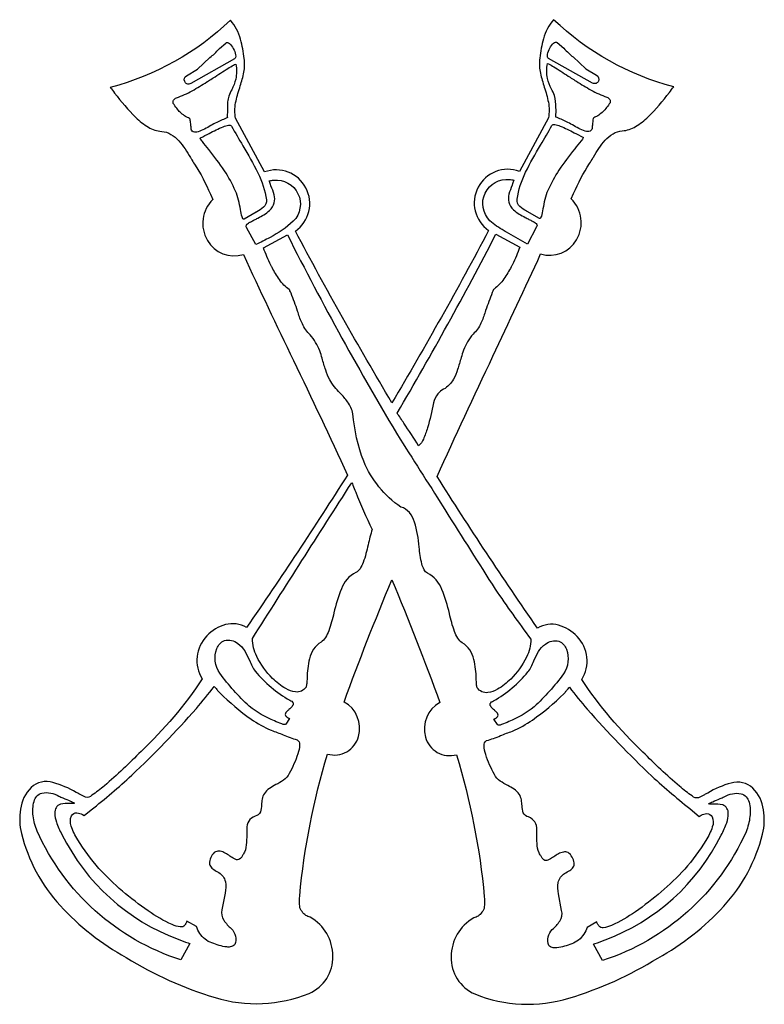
# Model space of a CAD drawing. Extents: x 0.57 to 7.9, y 0.71 to 10.4.
import ezdxf

# ---------------------------------------------------------------- set-up
doc = ezdxf.new("R2010")
doc.units = 0

msp = doc.modelspace()

# ---------------------------------------------------------------- linework, layer by layer
for points in [[(7.791729, 2.836451, 0.263568), (7.576914, 2.886215, 0.063784), (7.346849, 2.78769, -0.001335), (7.314563, 2.770657), (7.256982, 2.740744, -0.271375), (7.194845, 2.759208, -0.033617), (7.069538, 2.853701, -0.021545), (6.70914, 3.191336, -0.057032), (6.107307, 3.905115, 0.349939), (6.060514, 4.328033, 0.146139), (5.878246, 4.440338, 0.201611), (5.671296, 4.411522, -0.010748), (4.682025, 5.904865, -0.003337), (5.231931, 7.08815, 0.002193), (5.702129, 8.096007, 0.34651), (6.056649, 8.235576, 0.342892), (6.0024, 8.638317), (6.027085, 8.692151, -0.042165), (6.183692, 8.986978, 0.003403), (6.2163, 9.041072, 0.000224), (6.221912, 9.050331, -0.048787), (6.337844, 9.215283, -0.073391), (6.414975, 9.2798, -0.124102), (6.506293, 9.308222, 0.11789), (6.636843, 9.350543, 0.058532), (6.761266, 9.446014, 0.037294), (6.969602, 9.686603, -0.003832), (7.01225, 9.740867, -0.126526), (5.829656, 10.402806, 0.110779), (5.730572, 10.215782, 0.038045), (5.693692, 10.025265, -0.000267), (5.691851, 10.012033, 0.080177), (5.700265, 9.874711, 0.025554), (5.73799, 9.739309, -0.031928), (5.778469, 9.58924, -0.100688), (5.778224, 9.437814), (5.494401, 8.909483, 0.878888), (5.190024, 8.327297, -0.012737), (4.237778, 6.630601, -0.013163), (3.287596, 8.321307, 0.878875), (2.983196, 8.903492), (2.699374, 9.431844, -0.100679), (2.69914, 9.583247, -0.031922), (2.739621, 9.733299, 0.025556), (2.777352, 9.868709, 0.080183), (2.785768, 10.006042, -0.000267), (2.783927, 10.019279, 0.038043), (2.747047, 10.209797, 0.110761), (2.647964, 10.396836, -0.126537), (1.465369, 9.734899, -0.003829), (1.508, 9.68065, 0.037304), (1.716334, 9.44004, 0.058548), (1.840763, 9.344566, 0.117911), (1.971328, 9.302253, -0.124079), (2.062644, 9.273819, -0.073376), (2.139773, 9.209297, -0.04878), (2.255706, 9.044345, 0.000224), (2.261321, 9.035081, 0.003409), (2.293955, 8.980945, -0.042171), (2.450536, 8.686182), (2.475197, 8.632349, 0.342875), (2.420968, 8.229599, 0.346534), (2.77549, 8.090039, 0.003844), (3.268004, 7.047959, -0.004972), (3.799701, 5.918824, -0.01025), (2.806324, 4.417514, 0.201613), (2.599374, 4.446329, 0.146141), (2.417106, 4.334022, 0.349923), (2.370312, 3.911085, -0.057035), (1.76848, 3.197316, -0.021545), (1.408082, 2.859689, -0.033617), (1.282775, 2.765198, -0.271371), (1.220639, 2.746735), (1.163057, 2.776625, -0.001338), (1.130739, 2.793675, 0.063792), (0.900689, 2.892196, 0.263592), (0.68589, 2.842419, 0.166995), (0.581524, 2.628092, 0.103968), (0.591283, 2.389847, 0.124762), (0.971517, 1.679307, 0.078387), (1.621687, 1.167647, 0.06397), (2.496291, 0.773639, 0.171841), (3.423336, 0.814754, 0.304331), (3.656767, 1.181361, 0.270405), (3.433614, 1.564411, -0.065749), (3.391199, 1.582615, -0.120463), (3.353412, 1.620242, -0.168891), (3.330532, 1.670087, -0.05889), (3.330793, 1.773754, -0.051175), (3.604315, 3.171392, 0.419214), (3.909998, 3.34535, 0.348673), (3.766806, 3.683789, -0.011113), (4.237778, 4.888037, -0.010791), (4.710815, 3.677819, 0.348672), (4.567622, 3.339381, 0.419215), (4.873304, 3.165422, -0.051172), (5.146826, 1.767786, -0.058891), (5.147087, 1.66411, -0.168911), (5.124207, 1.614274, -0.120542), (5.08642, 1.57663, -0.065941), (5.044006, 1.558442, 0.270389), (4.820853, 1.175384, 0.304332), (5.054283, 0.808785, 0.171838), (5.981329, 0.767661, 0.06398), (6.855932, 1.161679, 0.078383), (7.506103, 1.673327, 0.124767), (7.886336, 2.383856, 0.103958), (7.896095, 2.62212, 0.166995)], [(5.865493, 10.177664), (5.928954, 10.122596, 0.017518), (5.978465, 10.073026, 0.051876), (6.022574, 10.036179), (6.146017, 9.919535), (6.253057, 9.856142, -0.37751), (6.271278, 9.798465, -0.198962), (6.249876, 9.776077, -0.204905), (6.211744, 9.777915), (5.780917, 10.021279, -0.211031), (5.770394, 10.036981, -0.0942), (5.770335, 10.061981, -0.080959), (5.792734, 10.123479, -0.089999), (5.830368, 10.172974, -0.128211), (5.849353, 10.182969, -0.260871)], [(2.215879, 9.851294), (2.322918, 9.914687), (2.446361, 10.031332, 0.051883), (2.49047, 10.068179, 0.017505), (2.539982, 10.117749), (2.603443, 10.172817, -0.260877), (2.619582, 10.178122, -0.128211), (2.638567, 10.168126, -0.089998), (2.676202, 10.118632, -0.080959), (2.698601, 10.057134, -0.0942), (2.698542, 10.032134, -0.211033), (2.688019, 10.016432), (2.257192, 9.773068, -0.204901), (2.21906, 9.77123, -0.198963), (2.197658, 9.793618, -0.377514)], [(2.261074, 9.33625, 0.00498), (2.257119, 9.377859, 0.032976), (2.251111, 9.422194, 0.06493), (2.235455, 9.43496, 0.022933), (2.218072, 9.444548, -0.032907), (2.195436, 9.457471, -0.082958), (2.119533, 9.530726, -0.025023), (2.085435, 9.578603, -0.151596), (2.082932, 9.594443, -0.103837), (2.088837, 9.610532, -0.167277), (2.11629, 9.633424, 0.041576), (2.271518, 9.703212, 0.015031), (2.416408, 9.790025, -0.000134), (2.431013, 9.799167, 0.000859), (2.478688, 9.829883, -0.004582), (2.623666, 9.922274, -0.012271), (2.67876, 9.954929, -0.159994), (2.701707, 9.964057, -0.096236), (2.700522, 9.817222, -0.05856), (2.66084, 9.713164, 0.018775), (2.633108, 9.650725, 0.07033), (2.620392, 9.592777, 0.022927), (2.618623, 9.532844, -0.014631), (2.617736, 9.484937, 0.030899), (2.618096, 9.43806, 0.010781), (2.514714, 9.392058, 0.017901), (2.454801, 9.359665, -0.054323), (2.32894, 9.298927, -0.169652), (2.282091, 9.298041, -0.292121)], [(5.768843, 9.970519, -0.159975), (5.791795, 9.961389, -0.01227), (5.846902, 9.928726, -0.004582), (5.991896, 9.836324, 0.000858), (6.039539, 9.805629, -0.000133), (6.054122, 9.796501, 0.015032), (6.199023, 9.70968, 0.041577), (6.354261, 9.639886, -0.167277), (6.381714, 9.616995, -0.103837), (6.38762, 9.600905, -0.151596), (6.385117, 9.585065), (6.385117, 9.585065, -0.025022), (6.351019, 9.537189, -0.082954), (6.275115, 9.463933, -0.032908), (6.252479, 9.45101, 0.022932), (6.235096, 9.441423, 0.064932), (6.219442, 9.428658, 0.032992), (6.213433, 9.384322, 0.004981), (6.209478, 9.342712, -0.292121), (6.18846, 9.304504, -0.169652), (6.141612, 9.30539, -0.054323), (6.015751, 9.366127, 0.017902), (5.955837, 9.398521, 0.010777), (5.852456, 9.444524, 0.01847), (5.853002, 9.537669, 0.069958), (5.837443, 9.657187, 0.018776), (5.809711, 9.719628, -0.05856), (5.770028, 9.823685, -0.096237)], [(2.698275, 8.715736, 0.039385), (2.58926, 8.916056, 0.018368), (2.434597, 9.123322, -0.000706), (2.372376, 9.203404, -0.037213), (2.358641, 9.219199, -0.082513), (2.3519, 9.231568, -0.131368), (2.351604, 9.236719, -0.213717), (2.354515, 9.240362, 0.012722), (2.438937, 9.282617, -0.024274), (2.577289, 9.349229, -0.063876), (2.630399, 9.364239, -0.308881), (2.659318, 9.35474, 0.009577), (2.769929, 9.16202, -0.022798), (2.917881, 8.894052, -0.079266), (3.001687, 8.628151, -0.246535), (2.97432, 8.555812, -0.065132), (2.906819, 8.509625, 0.000232), (2.902837, 8.507379), (2.782246, 8.438085, -0.397489), (2.771701, 8.441215, -0.087938), (2.763085, 8.460165, -0.02544), (2.747608, 8.532348, 0.014521), (2.728607, 8.624813, 0.048059)], [(5.470481, 8.634615, -0.079267), (5.554286, 8.900515, -0.022798), (5.702238, 9.168483, 0.009577), (5.812849, 9.361203, -0.308874), (5.841767, 9.370701, -0.063875), (5.894875, 9.355692, -0.024274), (6.033224, 9.289083, 0.012724), (6.117653, 9.246826, -0.213837), (6.120563, 9.243183, -0.131394), (6.120264, 9.238032, -0.082488), (6.113516, 9.225662, -0.037195), (6.099768, 9.209867, -0.000707), (6.03752, 9.12974, 0.018365), (5.882895, 8.922504, 0.039376), (5.773893, 8.722199, 0.048061), (5.74356, 8.631274, 0.014522), (5.724559, 8.538808, -0.025441), (5.709083, 8.466627, -0.087939), (5.700467, 8.447678, -0.397488), (5.689922, 8.444547), (5.569328, 8.513842, 0.000232), (5.565345, 8.516089, -0.065134), (5.497846, 8.562275, -0.246535)], [(2.80639, 8.356335, -0.359204), (2.810266, 8.388123, -0.078601), (2.840482, 8.408661, 0.004716), (2.847501, 8.412503, -0.01421), (2.881823, 8.430372, 0.013195), (2.91821, 8.449282, 0.074877), (3.033159, 8.524415, 0.143591), (3.080093, 8.599316, 0.12276), (3.078422, 8.678274, 0.040255), (3.047554, 8.765575, -0.043043), (3.045843, 8.770189, -0.002411), (3.042224, 8.781434, 0.009285), (3.030544, 8.816582, -0.022465), (3.073114, 8.823111, -0.707264), (3.266525, 8.417238, -0.061422), (3.038166, 8.259195, -0.017817), (2.897722, 8.187518)], [(5.395822, 8.829575, -0.022442), (5.43839, 8.823044, 0.009267), (5.426716, 8.787911, -0.00241), (5.423093, 8.776656, -0.043023), (5.421381, 8.772037, 0.040254), (5.390514, 8.684736, 0.122758), (5.388843, 8.605779, 0.14359), (5.435777, 8.530878, 0.074877), (5.550725, 8.455744, 0.01319), (5.58711, 8.436837, -0.014211), (5.621435, 8.418965, 0.004715), (5.628454, 8.415124, -0.078603), (5.658669, 8.394586, -0.359214), (5.662544, 8.362797), (5.571214, 8.193981), (5.364922, 8.310557, 0.005258), (5.342754, 8.324155, -0.012069), (5.268023, 8.37122, -0.055254), (5.20241, 8.4237, -0.70726)], [(5.078362, 3.824624, -0.08285), (5.071153, 3.858217, -0.012638), (5.06796, 3.911984, 0.055435), (5.044335, 4.102774, 0.198764), (4.930683, 4.267254, -0.103925), (4.887208, 4.312337, -0.053382), (4.854057, 4.379206, -0.029778), (4.803758, 4.554104, 0.043422), (4.730266, 4.79212, 0.185295), (4.588561, 4.953114, -0.155925), (4.554429, 4.986611, -0.067647), (4.532151, 5.044829, -0.032034), (4.50659, 5.209044, 0.051486), (4.461309, 5.455234, 0.0931), (4.410523, 5.549901, 0.158012), (4.326819, 5.603069, -0.147049), (3.960631, 6.054412, -0.069995), (3.853828, 6.522215, 0.094301), (3.802264, 6.638563, 0.038921), (3.727741, 6.726743, -0.064595), (3.625769, 6.857157, -0.044788), (3.586159, 6.952679, -0.009965), (3.550719, 7.068371, 0.006151), (3.528536, 7.142281, 0.07967), (3.43321, 7.299787, -0.090989), (3.356243, 7.406432, -0.036196), (3.313972, 7.520003, 0.000457), (3.309812, 7.533053, -0.001903), (3.277794, 7.62114, 0.006521), (3.245365, 7.709096, 0.019961), (3.234595, 7.734182, 0.129486), (3.227547, 7.744393, -0.082639), (3.131056, 7.843598, -0.026663), (3.05762, 7.962411, 0.000993), (3.044346, 7.985625, -0.018051), (2.9733, 8.155114), (3.208854, 8.284707, 0.018223), (4.319347, 6.270999, -0.003105), (4.768847, 5.562922, 0.001204), (5.25409, 4.795607, 0.010072), (5.605569, 4.303136, -0.118171), (5.563261, 4.126939, -0.082832), (5.407401, 3.910367, -0.064269), (5.277905, 3.808927, -0.109669), (5.181889, 3.776276, -0.284577)], [(5.261697, 8.291169), (5.497251, 8.161578, -0.018051), (5.426206, 7.992087, 0.000993), (5.412933, 7.968876, -0.026663), (5.339496, 7.850063, -0.082639), (5.243004, 7.750857, 0.129487), (5.235957, 7.740646, 0.019962), (5.225187, 7.715561, 0.006521), (5.19276, 7.627609, -0.001903), (5.160739, 7.539515, 0.000457), (5.156579, 7.526463, -0.036197), (5.114307, 7.412893, -0.09099), (5.03734, 7.30625, 0.079672), (4.942015, 7.148743, 0.006152), (4.919831, 7.07483, -0.009964), (4.884392, 6.959139, -0.044788), (4.844782, 6.863619, -0.144828), (4.745618, 6.76307, 0.081078), (4.690296, 6.719082, 0.11686), (4.648499, 6.628357, -0.020006), (4.588668, 6.384371, -0.035635), (4.547537, 6.272565, -0.128425), (4.500799, 6.207672, 0.011601), (4.355836, 6.429074, -0.002253), (4.289547, 6.528678, 0.013712)], [(3.88199, 4.959576, 0.185295), (3.740285, 4.798583, 0.043422), (3.666794, 4.560567, -0.029778), (3.616495, 4.385668, -0.053382), (3.583343, 4.3188, -0.103925), (3.539868, 4.273717, 0.198764), (3.426217, 4.109235, 0.055434), (3.402592, 3.918444, -0.012637), (3.399399, 3.864678, -0.082846), (3.39219, 3.831086, -0.284562), (3.288662, 3.782739, -0.109669), (3.192646, 3.81539, -0.06427), (3.06315, 3.916829, -0.082832), (2.90729, 4.133401, -0.118171), (2.864982, 4.309599, -0.001507), (3.842742, 5.842819, -0.050193), (3.8538, 5.818796, -0.002046), (3.881334, 5.751771, 0.02152), (4.042772, 5.384256, 0.015511), (4.003672, 5.232253, -0.031715), (3.955748, 5.059043, -0.062234), (3.924032, 4.996841, -0.130289)], [(2.721006, 4.260836, -0.110475), (2.788684, 4.187133, -0.033522), (2.834477, 4.094646, 0.014896), (2.861617, 4.036174, 0.052896), (2.89301, 3.986662, 0.090722), (3.231385, 3.701585, -0.077209), (3.251723, 3.690681, -0.124481), (3.265044, 3.674342, -0.143991), (3.264185, 3.657585, -0.081721), (3.255108, 3.641206, -0.045316), (3.223813, 3.609577, 0.020104), (3.202489, 3.589362, 0.089675), (3.188693, 3.569811, 0.234461), (3.18921, 3.550925, 0.147853), (3.210829, 3.5327, 0.18772), (3.215825, 3.527392, 0.038569), (3.225062, 3.523491, -0.004379), (3.229521, 3.521817), (3.193999, 3.467332, -0.311295), (3.180419, 3.461945, -0.064503), (3.154041, 3.467792, -0.027614), (3.081821, 3.49821, -0.08223), (2.833647, 3.643243, -0.046848), (2.543415, 3.966692, -0.248239), (2.515132, 4.209771, -0.219906), (2.589414, 4.289182, -0.233152)], [(5.749544, 4.254374, -0.233152), (5.881136, 4.282719, -0.219904), (5.955419, 4.203308, -0.248241), (5.927136, 3.960229, -0.046847), (5.636904, 3.63678, -0.082232), (5.388731, 3.491747, -0.027612), (5.31651, 3.461329, -0.064507), (5.290133, 3.455482, -0.311308), (5.276553, 3.460869), (5.241031, 3.515354, -0.004379), (5.245489, 3.517029, 0.038569), (5.254726, 3.520929, 0.18772), (5.259722, 3.526238, 0.147853), (5.281341, 3.544462, 0.234461), (5.281859, 3.563349, 0.089675), (5.268062, 3.582899, 0.020104), (5.246738, 3.603115, -0.045316), (5.215444, 3.634743, -0.081721), (5.206366, 3.651122, -0.143991), (5.205507, 3.667879, -0.12447), (5.218829, 3.684218, -0.077208), (5.239168, 3.695121, 0.09072), (5.577542, 3.9802, 0.052896), (5.608935, 4.029712, 0.014896), (5.636075, 4.088184, -0.033521), (5.681867, 4.18067, -0.110471)], [(3.226896, 2.978451, -0.115383), (3.169587, 2.913448, -0.039135), (3.096101, 2.870041, 0.031326), (3.032252, 2.83326, 0.099962), (2.981985, 2.783067, 0.09636), (2.960752, 2.727993, 0.032796), (2.954612, 2.671304, -0.08149), (2.943015, 2.601256, -0.255897), (2.890383, 2.559764, 0.330128), (2.808119, 2.434144, 0.00272), (2.808356, 2.403173, -0.020416), (2.806632, 2.299991, -0.081861), (2.787564, 2.206872, 0.014378), (2.775555, 2.186366, -0.021306), (2.759742, 2.159946, -0.079292), (2.741069, 2.139046, -0.167562), (2.717401, 2.130483, -0.145251), (2.686606, 2.141076, -0.033828), (2.642694, 2.16759, 0.021603), (2.59628, 2.196355, 0.077621), (2.548026, 2.214916, 0.1706), (2.502, 2.209166, 0.156195), (2.462272, 2.164997, 0.095897), (2.442117, 2.107241, 0.17097), (2.451054, 2.066307, 0.100988), (2.483827, 2.034342, 0.024334), (2.535179, 2.003497, -0.213626), (2.598045, 1.914774, -0.110225), (2.595006, 1.802119), (2.565093, 1.638643, 0.212695), (2.583561, 1.534706, 0.074555), (2.656693, 1.453221, -0.137442), (2.697354, 1.378203, -0.186482), (2.690353, 1.295714, -0.156551), (2.658718, 1.274934, -0.09407), (2.611131, 1.271537, -0.065665), (2.466019, 1.311668, -0.171976), (2.346832, 1.405863, -0.084267), (2.314571, 1.473147), (2.219246, 1.526981, -0.054681), (2.207551, 1.501809, -0.013184), (2.198668, 1.487104), (2.198668, 1.487104, -0.300514), (2.154537, 1.469386, -0.079925), (2.073468, 1.491902, -0.048058), (1.839253, 1.627171, -0.057048), (1.353664, 2.045369, -0.038793), (1.144499, 2.32823, -0.060475), (1.081546, 2.462283, -0.198485), (1.082564, 2.561761, -0.305567), (1.136791, 2.592903, -0.089195), (1.191018, 2.577694), (1.20971, 2.565733), (1.277008, 2.621565, 0.018184), (1.677071, 2.962497, 0.022319), (2.312708, 3.62044, 0.014477), (2.488437, 3.837774, -0.005794), (2.51311, 3.808104, 0.004488), (2.531086, 3.786394, 0.036555), (2.542653, 3.773976, 0.037743), (2.852057, 3.514776, 0.047091), (3.049306, 3.405128, -0.015529), (3.167484, 3.360769, 0.026197), (3.303551, 3.311418, -0.328143), (3.32917, 3.263037, -0.075972), (3.312197, 3.174093, -0.040234)], [(6.007764, 1.30359, -0.065662), (5.862651, 1.263458, -0.09407), (5.815064, 1.266855, -0.156554), (5.783429, 1.287635, -0.186481), (5.776428, 1.370125, -0.137446), (5.81709, 1.445142, 0.074552), (5.890223, 1.526628, 0.212695), (5.90869, 1.630565), (5.878778, 1.79404, -0.110227), (5.875737, 1.906696, -0.213632), (5.938603, 1.995418, 0.024331), (5.989954, 2.026264, 0.100986), (6.022728, 2.058228, 0.170968), (6.031666, 2.099163, 0.095896), (6.011511, 2.156919, 0.156195), (5.971783, 2.201089, 0.1706), (5.925758, 2.206839, 0.077621), (5.877503, 2.188277, 0.021603), (5.83109, 2.159512, -0.033828), (5.787178, 2.132999, -0.145246), (5.756383, 2.122405, -0.167564), (5.732715, 2.130967, -0.079295), (5.714042, 2.151866, -0.021307), (5.698229, 2.178286, 0.014382), (5.686219, 2.198793, -0.081859), (5.667151, 2.291913, -0.020416), (5.665427, 2.395096, 0.00272), (5.665664, 2.426067, 0.330123), (5.583399, 2.551686, -0.255902), (5.530768, 2.593177, -0.081491), (5.51917, 2.663224, 0.032796), (5.513031, 2.719914, 0.096361), (5.491799, 2.774987, 0.099962), (5.441532, 2.825181, 0.031326), (5.377683, 2.861961, -0.039136), (5.304196, 2.905369, -0.115386), (5.246887, 2.970374, -0.040234), (5.161587, 3.166015, -0.075972), (5.144613, 3.254959, -0.328138), (5.170232, 3.30334, 0.026196), (5.306305, 3.352692, -0.015526), (5.424478, 3.39705, 0.047091), (5.621727, 3.506698, 0.037743), (5.931131, 3.765897, 0.036522), (5.942687, 3.778305, 0.004484), (5.96065, 3.799998, -0.005805), (5.985346, 3.829694, 0.014477), (6.161075, 3.612362, 0.022319), (6.796712, 2.954418, 0.018183), (7.196775, 2.613486), (7.264072, 2.557654), (7.282765, 2.569615, -0.089204), (7.336992, 2.584824, -0.305562), (7.391218, 2.553683, -0.198487), (7.392236, 2.454205, -0.060476), (7.329283, 2.320152, -0.038792), (7.120119, 2.037292, -0.057049), (6.63453, 1.619092, -0.048059), (6.400315, 1.483824, -0.079925), (6.319246, 1.461308, -0.300513), (6.275115, 1.479026, -0.013193), (6.266232, 1.49373, -0.054713), (6.254537, 1.518903), (6.159211, 1.465068, -0.084282), (6.126952, 1.397785, -0.171975)], [(2.159331, 1.144153, -0.212628), (0.744347, 2.413365, -0.064939), (0.706361, 2.561978, -0.104292), (0.715035, 2.704803, -0.259364), (0.792351, 2.787709, -0.18193), (0.960289, 2.756564, 0.009039), (0.999467, 2.739744, -0.004096), (1.072794, 2.708441, -0.051761), (1.114542, 2.687561, -0.065906), (1.100076, 2.685822, -0.005283), (1.069974, 2.684731, 0.028442), (0.974694, 2.678472, 0.331898), (0.919425, 2.589498, 0.081402), (0.935079, 2.501775, 0.04566), (0.989101, 2.380692, 0.190202), (2.132604, 1.347506, 0.018997), (2.231589, 1.311111, -0.002882), (2.247767, 1.305744)], [(7.724589, 2.406903, -0.212628), (6.309606, 1.13769), (6.221169, 1.299282, -0.002885), (6.237356, 1.304651, 0.018991), (6.336332, 1.341042, 0.190201), (7.479835, 2.374229, 0.04566), (7.533857, 2.495313, 0.081403), (7.549511, 2.583035, 0.331894), (7.49424, 2.67201, 0.028443), (7.398962, 2.678268, -0.005283), (7.36886, 2.67936, -0.065906), (7.354394, 2.681099, -0.051769), (7.396142, 2.701979, -0.004097), (7.46947, 2.733282, 0.00904), (7.508647, 2.750101, -0.18193), (7.676585, 2.781247, -0.259364), (7.753901, 2.698341, -0.104292), (7.762576, 2.555515, -0.064939)]]:
    msp.add_lwpolyline(points, format="xyb", close=True)

doc.saveas('drawing.dxf')
